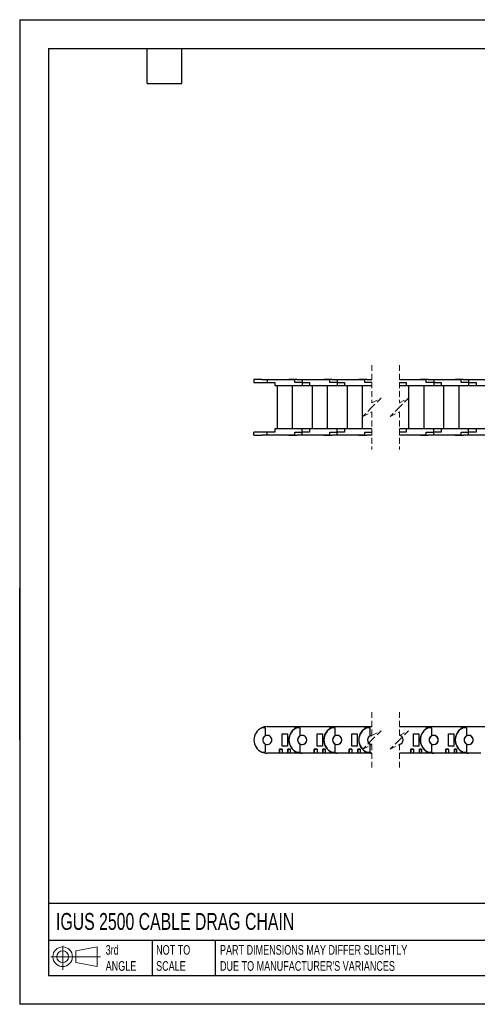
# Model space of a CAD drawing. Header units: inches. Extents: x 0 to 66, y 0 to 51.
# Tile 1 of 10: x 0 to 23.7, y 0 to 51. Entities that reach past the tile are written whole.
import ezdxf

# ---------------------------------------------------------------- set-up
doc = ezdxf.new("R2010")
doc.units = ezdxf.units.IN
doc.header["$LTSCALE"] = 6
doc.header["$MEASUREMENT"] = 0
doc.linetypes.add('HIDDEN', pattern=[0.075, 0.05, -0.025])
doc.layers.add('TEXT', color=140, linetype='Continuous', lineweight=25)
doc.styles.add('SLDTEXTSTYLE0', font='TXT', dxfattribs={"width": 0.7})

# ---------------------------------------------------------------- blocks, each defined once
blk = doc.blocks.new('Block11')
at = {"color": 7, "linetype": 'Continuous', "lineweight": 18}
for p, q in [((0.611, 1.254), (0.611, 0)), ((1.294, 0.984), (2.404, 1.189)), ((2.404, 1.189), (2.404, 0.173)), ((0, 0.681), (2.569, 0.681)), ((1.294, 0.377), (1.294, 0.984)), ((1.294, 0.377), (2.404, 0.173))]:
    blk.add_line(p, q, dxfattribs=at)
for radius in [0.508, 0.304]:
    blk.add_circle((0.611, 0.681), radius, dxfattribs=at)
blk = doc.blocks.new('Block12')
at = {"color": 7, "linetype": 'Continuous'}
blk.add_blockref('Block11', (0, 0), dxfattribs=at)
blk = doc.blocks.new('SW_BROKEN_VIEW_0')
at = {"color": 0}
for points, knots in [([(0, 18.779), (0, 18.973), (0, 19.163), (0, 19.349), (0, 19.53), (0, 19.707), (0, 19.877), (0, 20.042), (0, 20.2), (0, 20.351), (0, 20.495), (0, 20.631), (0, 20.759), (0, 20.879), (0, 20.99), (0, 21.092), (0, 21.184), (0, 21.267), (0, 21.34), (0, 21.403), (0, 21.456), (0, 21.498), (0, 21.53), (0, 21.552), (0, 21.563), (0, 21.563), (0, 21.553), (0, 21.532), (0, 21.501), (0, 21.459), (0, 21.407), (0, 21.345), (0, 21.273), (0, 21.19), (0, 21.099), (0, 20.998), (0, 20.887), (0, 20.768), (0, 20.641), (0, 20.505), (0, 20.362), (0, 20.211), (0, 20.054), (0, 19.889), (0, 19.719), (0, 19.543), (0, 19.362), (0, 19.176), (0, 18.986), (0, 18.793), (0, 18.596), (0, 18.397), (0, 18.195), (0, 17.992), (0, 17.788), (0, 17.584), (0, 17.38), (0, 17.176), (0, 16.974), (0, 16.773), (0, 16.575), (0, 16.379), (0, 16.187), (0, 15.999), (0, 15.815), (0, 15.636), (0, 15.462), (0, 15.295), (0, 15.133), (0, 14.978), (0, 14.831), (0, 14.691), (0, 14.559), (0, 14.435), (0, 14.32), (0, 14.213), (0, 14.116), (0, 14.028), (0, 13.95), (0, 13.882), (0, 13.824), (0, 13.777), (0, 13.739), (0, 13.713), (0, 13.696), (0, 13.691), (0, 13.695), (0, 13.711), (0, 13.737), (0, 13.774), (0, 13.821), (0, 13.878), (0, 13.945), (0, 14.022), (0, 14.109), (0, 14.206), (0, 14.312), (0, 14.426), (0, 14.549), (0, 14.681), (0, 14.82), (0, 14.968), (0, 15.122), (0, 15.283), (0, 15.45), (0, 15.623), (0, 15.802), (0, 15.985), (0, 16.173), (0, 16.365), (0, 16.56), (0, 16.759), (0, 16.959), (0, 17.161), (0, 17.365), (0, 17.569), (0, 17.773), (0, 17.977), (0, 18.181), (0, 18.382), (0, 18.582), (0, 18.779), (0, 18.713), (0, 18.779)], [0, 0, 0, 0, 0.008264, 0.016529, 0.024793, 0.033058, 0.041322, 0.049586, 0.057851, 0.066115, 0.07438, 0.082644, 0.090909, 0.099173, 0.107438, 0.115702, 0.123967, 0.132231, 0.140496, 0.14876, 0.157024, 0.165289, 0.173553, 0.181818, 0.190082, 0.198347, 0.206611, 0.214876, 0.22314, 0.231405, 0.239669, 0.247934, 0.256198, 0.264463, 0.272727, 0.280991, 0.289256, 0.29752, 0.305785, 0.314049, 0.322314, 0.330578, 0.338843, 0.347107, 0.355372, 0.363636, 0.371901, 0.380165, 0.38843, 0.396694, 0.404958, 0.413223, 0.421487, 0.429752, 0.438016, 0.446281, 0.454545, 0.46281, 0.471074, 0.479339, 0.487603, 0.495868, 0.504132, 0.512397, 0.520661, 0.528925, 0.53719, 0.545454, 0.553719, 0.561983, 0.570248, 0.578512, 0.586777, 0.595041, 0.603306, 0.61157, 0.619835, 0.628099, 0.636364, 0.644628, 0.652892, 0.661157, 0.669421, 0.677686, 0.68595, 0.694215, 0.702479, 0.710744, 0.719008, 0.727273, 0.735537, 0.743802, 0.752066, 0.760331, 0.768595, 0.776859, 0.785124, 0.793388, 0.801653, 0.809917, 0.818182, 0.826446, 0.834711, 0.842975, 0.85124, 0.859504, 0.867769, 0.876033, 0.884297, 0.892562, 0.900826, 0.909091, 0.917355, 0.92562, 0.933884, 0.942149, 0.950413, 0.958678, 0.966942, 0.975207, 0.983471, 0.991736, 1, 1, 1, 1]), ([(0, 20.092), (0, 19.92), (0, 19.742), (0, 19.558), (0, 19.368), (0, 19.172), (0, 18.972), (0, 18.768), (0, 18.561), (0, 18.351), (0, 18.139), (0, 17.925), (0, 17.71), (0, 17.495), (0, 17.281), (0, 17.067), (0, 16.855), (0, 16.646), (0, 16.715), (0, 16.646)], [0, 0, 0, 0, 0.058826, 0.117649, 0.176473, 0.235296, 0.294119, 0.352943, 0.411766, 0.47059, 0.529413, 0.588236, 0.64706, 0.705883, 0.764707, 0.82353, 0.882353, 0.941177, 1, 1, 1, 1])]:
    blk.add_open_spline(points, degree=3, knots=knots, dxfattribs=at)

msp = doc.modelspace()

# ---------------------------------------------------------------- linework, layer by layer
at = {"color": 7, "linetype": 'Continuous'}
for p, q in [((0.001, 51.001), (0.001, 0.001)), ((0.001, 51.001), (66.001, 51.001)), ((66.001, 0.001), (0.001, 0.001))]:
    msp.add_line(p, q, dxfattribs=at)
at = {"color": 7, "linetype": 'HIDDEN', "lineweight": 18}
for p, q in [((18.246, 33.11), (18.246, 31.16)), ((19.664, 33.11), (19.664, 31.16)), ((18.246, 31.16), (18.719, 31.396)), ((18.719, 31.396), (18.246, 30.923)), ((19.664, 31.16), (20.136, 31.396)), ((20.136, 31.396), (19.664, 30.923)), ((18.246, 30.923), (17.774, 30.451)), ((17.774, 30.451), (18.246, 30.687)), ((18.246, 30.687), (18.246, 28.736)), ((19.664, 30.923), (19.191, 30.451)), ((19.191, 30.451), (19.664, 30.687)), ((19.664, 30.687), (19.664, 28.736)), ((18.246, 15.134), (18.246, 13.931)), ((19.664, 15.134), (19.664, 13.931)), ((18.246, 13.931), (18.719, 14.167)), ((18.719, 14.167), (18.246, 13.695)), ((19.664, 13.931), (20.136, 14.167)), ((20.136, 14.167), (19.664, 13.695)), ((18.246, 13.695), (17.774, 13.222)), ((17.774, 13.222), (18.246, 13.459)), ((18.246, 13.459), (18.246, 12.256)), ((19.664, 13.695), (19.191, 13.222)), ((19.191, 13.222), (19.664, 13.459)), ((19.664, 13.459), (19.664, 12.256))]:
    msp.add_line(p, q, dxfattribs=at)
for p, q in [((12.132, 32.36), (12.132, 32.203)), ((12.542, 32.36), (12.132, 32.36)), ((12.132, 32.203), (12.821, 32.203)), ((12.542, 32.345), (12.542, 32.36)), ((12.542, 32.36), (12.722, 32.36)), ((12.821, 32.345), (12.542, 32.345)), ((12.722, 32.36), (12.722, 32.345)), ((12.821, 32.345), (12.821, 32.203)), ((14.246, 32.345), (12.821, 32.345)), ((12.821, 32.203), (13.206, 32.203)), ((13.206, 32.203), (13.206, 32.045)), ((13.943, 32.36), (13.943, 32.345)), ((14.353, 32.36), (13.943, 32.36)), ((14.246, 32.203), (14.246, 32.345)), ((14.632, 32.203), (14.246, 32.203)), ((14.353, 32.345), (14.353, 32.36)), ((14.353, 32.36), (14.533, 32.36)), ((14.632, 32.345), (14.353, 32.345)), ((14.533, 32.36), (14.533, 32.345)), ((14.533, 32.36), (14.868, 32.36)), ((14.632, 32.345), (14.632, 32.203)), ((16.057, 32.345), (14.632, 32.345)), ((14.632, 32.203), (15.017, 32.203)), ((14.632, 32.203), (14.632, 32.045)), ((14.868, 32.345), (14.868, 32.36)), ((15.017, 32.203), (15.017, 32.045)), ((15.754, 32.36), (15.754, 32.345)), ((16.164, 32.36), (15.754, 32.36)), ((16.057, 32.203), (16.057, 32.345)), ((16.443, 32.203), (16.057, 32.203)), ((16.164, 32.345), (16.164, 32.36)), ((16.164, 32.36), (16.344, 32.36)), ((16.443, 32.345), (16.164, 32.345)), ((16.344, 32.36), (16.344, 32.345)), ((16.344, 32.36), (16.679, 32.36)), ((16.443, 32.345), (16.443, 32.203)), ((17.868, 32.345), (16.443, 32.345)), ((16.443, 32.203), (16.828, 32.203)), ((16.443, 32.203), (16.443, 32.045)), ((16.679, 32.345), (16.679, 32.36)), ((16.828, 32.203), (16.828, 32.045)), ((17.565, 32.36), (17.565, 32.345)), ((17.975, 32.36), (17.565, 32.36)), ((17.868, 32.203), (17.868, 32.345)), ((18.246, 32.203), (17.868, 32.203)), ((17.975, 32.345), (17.975, 32.36)), ((17.975, 32.36), (18.155, 32.36)), ((18.246, 32.345), (17.975, 32.345)), ((18.155, 32.36), (18.155, 32.345)), ((18.155, 32.36), (18.246, 32.36)), ((19.664, 32.36), (19.865, 32.36)), ((21.054, 32.345), (19.664, 32.345)), ((19.664, 32.203), (20.015, 32.203)), ((19.865, 32.345), (19.865, 32.36)), ((20.015, 32.203), (20.015, 32.045)), ((20.751, 32.36), (20.751, 32.345)), ((21.161, 32.36), (20.751, 32.36)), ((21.054, 32.203), (21.054, 32.345)), ((21.44, 32.203), (21.054, 32.203)), ((21.161, 32.345), (21.161, 32.36)), ((21.161, 32.36), (21.342, 32.36)), ((21.44, 32.345), (21.161, 32.345)), ((21.342, 32.36), (21.342, 32.345)), ((21.342, 32.36), (21.676, 32.36)), ((21.44, 32.345), (21.44, 32.203)), ((22.865, 32.345), (21.44, 32.345)), ((21.44, 32.203), (21.826, 32.203)), ((21.44, 32.203), (21.44, 32.045)), ((21.676, 32.345), (21.676, 32.36)), ((21.826, 32.203), (21.826, 32.045)), ((22.562, 32.36), (22.562, 32.345)), ((22.972, 32.36), (22.562, 32.36)), ((22.865, 32.203), (22.865, 32.345)), ((23.251, 32.203), (22.865, 32.203)), ((22.972, 32.345), (22.972, 32.36)), ((22.972, 32.36), (23.153, 32.36)), ((23.251, 32.345), (22.972, 32.345)), ((23.153, 32.36), (23.153, 32.345)), ((23.153, 32.36), (23.487, 32.36)), ((23.251, 32.345), (23.251, 32.203)), ((24.676, 32.345), (23.251, 32.345)), ((23.251, 32.203), (23.637, 32.203)), ((23.251, 32.203), (23.251, 32.045)), ((23.487, 32.345), (23.487, 32.36)), ((23.637, 32.203), (23.637, 32.045)), ((13.206, 32.045), (14.632, 32.045)), ((13.332, 32.045), (13.332, 29.801)), ((13.332, 32.045), (14.12, 32.045)), ((13.447, 32.045), (13.447, 32.045)), ((13.557, 32.045), (13.557, 32.045)), ((13.864, 32.045), (13.864, 32.045)), ((14.006, 32.045), (14.006, 32.045)), ((14.12, 32.045), (14.12, 29.801)), ((14.632, 32.045), (15.017, 32.045)), ((15.017, 32.045), (16.443, 32.045)), ((15.143, 32.045), (15.931, 32.045)), ((15.143, 32.045), (15.143, 29.801)), ((15.258, 32.045), (15.258, 32.045)), ((15.368, 32.045), (15.368, 32.045)), ((15.675, 32.045), (15.675, 32.045)), ((15.817, 32.045), (15.817, 32.045)), ((15.931, 32.045), (15.931, 29.801)), ((16.443, 32.045), (16.828, 32.045)), ((16.828, 32.045), (18.246, 32.045)), ((16.954, 32.045), (16.954, 29.801)), ((16.954, 32.045), (17.742, 32.045)), ((17.069, 32.045), (17.069, 32.045)), ((17.179, 32.045), (17.179, 32.045)), ((17.486, 32.045), (17.486, 32.045)), ((17.628, 32.045), (17.628, 32.045)), ((17.742, 32.045), (17.742, 29.801)), ((19.664, 32.045), (20.015, 32.045)), ((20.015, 32.045), (21.44, 32.045)), ((20.141, 32.045), (20.141, 29.801)), ((20.141, 32.045), (20.928, 32.045)), ((20.255, 32.045), (20.255, 32.045)), ((20.365, 32.045), (20.365, 32.045)), ((20.672, 32.045), (20.672, 32.045)), ((20.814, 32.045), (20.814, 32.045)), ((20.928, 32.045), (20.928, 29.801)), ((21.44, 32.045), (21.826, 32.045)), ((21.826, 32.045), (23.251, 32.045)), ((21.952, 32.045), (21.952, 29.801)), ((21.952, 32.045), (22.739, 32.045)), ((22.066, 32.045), (22.066, 32.045)), ((22.176, 32.045), (22.176, 32.045)), ((22.483, 32.045), (22.483, 32.045)), ((22.625, 32.045), (22.625, 32.045)), ((22.739, 32.045), (22.739, 29.801)), ((23.251, 32.045), (23.637, 32.045)), ((23.637, 32.045), (25.062, 32.045)), ((12.132, 29.486), (12.132, 29.644)), ((12.821, 29.644), (12.132, 29.644)), ((12.821, 29.502), (12.821, 29.644)), ((13.206, 29.644), (12.821, 29.644)), ((14.632, 29.801), (13.206, 29.801)), ((13.206, 29.801), (13.206, 29.644)), ((14.246, 29.644), (14.632, 29.644)), ((14.246, 29.502), (14.246, 29.644)), ((14.632, 29.644), (14.632, 29.801)), ((15.017, 29.801), (14.632, 29.801)), ((14.632, 29.502), (14.632, 29.644)), ((15.017, 29.644), (14.632, 29.644)), ((16.443, 29.801), (15.017, 29.801)), ((15.017, 29.801), (15.017, 29.644)), ((16.057, 29.644), (16.443, 29.644)), ((16.057, 29.502), (16.057, 29.644)), ((16.443, 29.644), (16.443, 29.801)), ((16.828, 29.801), (16.443, 29.801)), ((16.443, 29.502), (16.443, 29.644)), ((16.828, 29.644), (16.443, 29.644)), ((16.828, 29.801), (16.828, 29.644)), ((18.246, 29.801), (16.828, 29.801)), ((17.868, 29.644), (18.246, 29.644)), ((17.868, 29.502), (17.868, 29.644)), ((20.015, 29.801), (19.664, 29.801)), ((20.015, 29.644), (19.664, 29.644)), ((20.015, 29.801), (20.015, 29.644)), ((21.44, 29.801), (20.015, 29.801)), ((21.054, 29.644), (21.44, 29.644)), ((21.054, 29.502), (21.054, 29.644)), ((21.44, 29.644), (21.44, 29.801)), ((21.826, 29.801), (21.44, 29.801)), ((21.44, 29.502), (21.44, 29.644)), ((21.826, 29.644), (21.44, 29.644)), ((21.826, 29.801), (21.826, 29.644)), ((23.251, 29.801), (21.826, 29.801)), ((22.865, 29.644), (23.251, 29.644)), ((22.865, 29.502), (22.865, 29.644)), ((23.251, 29.644), (23.251, 29.801)), ((23.637, 29.801), (23.251, 29.801)), ((23.251, 29.502), (23.251, 29.644)), ((23.637, 29.644), (23.251, 29.644)), ((23.637, 29.801), (23.637, 29.644)), ((25.062, 29.801), (23.637, 29.801)), ((12.132, 29.486), (12.542, 29.486)), ((12.542, 29.486), (12.542, 29.502)), ((12.542, 29.502), (12.821, 29.502)), ((12.722, 29.486), (12.542, 29.486)), ((12.722, 29.502), (12.722, 29.486)), ((12.821, 29.502), (14.246, 29.502)), ((13.943, 29.486), (13.943, 29.502)), ((13.943, 29.486), (14.353, 29.486)), ((14.353, 29.486), (14.353, 29.502)), ((14.353, 29.502), (14.632, 29.502)), ((14.533, 29.486), (14.353, 29.486)), ((14.533, 29.502), (14.533, 29.486)), ((14.868, 29.486), (14.533, 29.486)), ((14.632, 29.502), (16.057, 29.502)), ((14.868, 29.502), (14.868, 29.486)), ((15.754, 29.486), (15.754, 29.502)), ((15.754, 29.486), (16.164, 29.486)), ((16.164, 29.486), (16.164, 29.502)), ((16.164, 29.502), (16.443, 29.502)), ((16.344, 29.486), (16.164, 29.486)), ((16.344, 29.502), (16.344, 29.486)), ((16.679, 29.486), (16.344, 29.486)), ((16.443, 29.502), (17.868, 29.502)), ((16.679, 29.502), (16.679, 29.486)), ((17.565, 29.486), (17.565, 29.502)), ((17.565, 29.486), (17.975, 29.486)), ((17.975, 29.486), (17.975, 29.502)), ((17.975, 29.502), (18.246, 29.502)), ((18.155, 29.486), (17.975, 29.486)), ((18.155, 29.502), (18.155, 29.486)), ((18.246, 29.486), (18.155, 29.486)), ((19.664, 29.502), (21.054, 29.502)), ((19.865, 29.486), (19.664, 29.486)), ((19.865, 29.502), (19.865, 29.486)), ((20.751, 29.486), (20.751, 29.502)), ((20.751, 29.486), (21.161, 29.486)), ((21.161, 29.486), (21.161, 29.502)), ((21.161, 29.502), (21.44, 29.502)), ((21.342, 29.486), (21.161, 29.486)), ((21.342, 29.502), (21.342, 29.486)), ((21.676, 29.486), (21.342, 29.486)), ((21.44, 29.502), (22.865, 29.502)), ((21.676, 29.502), (21.676, 29.486)), ((22.562, 29.486), (22.562, 29.502)), ((22.562, 29.486), (22.972, 29.486)), ((22.972, 29.486), (22.972, 29.502)), ((22.972, 29.502), (23.251, 29.502)), ((23.153, 29.486), (22.972, 29.486)), ((23.153, 29.502), (23.153, 29.486)), ((23.487, 29.486), (23.153, 29.486)), ((23.251, 29.502), (24.676, 29.502)), ((23.487, 29.502), (23.487, 29.486)), ((12.722, 14.325), (12.542, 14.325)), ((12.722, 13.91), (12.722, 14.325)), ((12.821, 14.384), (14.246, 14.384)), ((14.246, 14.384), (14.246, 14.275)), ((14.246, 14.384), (14.632, 14.384)), ((14.533, 14.325), (14.353, 14.325)), ((14.533, 13.91), (14.533, 14.325)), ((14.632, 14.384), (16.057, 14.384)), ((16.057, 14.384), (16.057, 14.275)), ((16.057, 14.384), (16.443, 14.384)), ((16.344, 14.325), (16.164, 14.325)), ((16.344, 13.91), (16.344, 14.325)), ((16.443, 14.384), (17.868, 14.384)), ((17.868, 14.384), (17.868, 14.275)), ((17.868, 14.384), (18.246, 14.384)), ((18.155, 14.325), (17.975, 14.325)), ((18.155, 13.91), (18.155, 14.325)), ((19.664, 14.384), (21.054, 14.384)), ((21.054, 14.384), (21.054, 14.275)), ((21.054, 14.384), (21.44, 14.384)), ((21.342, 14.325), (21.161, 14.325)), ((21.342, 13.91), (21.342, 14.325)), ((21.44, 14.384), (22.865, 14.384)), ((22.865, 14.384), (22.865, 14.275)), ((22.865, 14.384), (23.251, 14.384)), ((23.153, 14.325), (22.972, 14.325)), ((23.153, 13.91), (23.153, 14.325)), ((23.251, 14.384), (24.676, 14.384)), ((13.588, 13.38), (13.588, 14.01)), ((13.588, 14.01), (13.864, 14.01)), ((13.864, 14.01), (13.864, 13.38)), ((15.399, 13.38), (15.399, 14.01)), ((15.399, 14.01), (15.675, 14.01)), ((15.675, 14.01), (15.675, 13.38)), ((17.21, 13.38), (17.21, 14.01)), ((17.21, 14.01), (17.486, 14.01)), ((17.486, 14.01), (17.486, 13.38)), ((20.397, 13.38), (20.397, 14.01)), ((20.397, 14.01), (20.672, 14.01)), ((20.672, 14.01), (20.672, 13.38)), ((22.208, 13.38), (22.208, 14.01)), ((22.208, 14.01), (22.483, 14.01)), ((22.483, 14.01), (22.483, 13.38)), ((12.722, 13.065), (12.722, 13.48)), ((13.864, 13.38), (13.588, 13.38)), ((14.533, 13.065), (14.533, 13.48)), ((15.675, 13.38), (15.399, 13.38)), ((16.344, 13.065), (16.344, 13.48)), ((17.486, 13.38), (17.21, 13.38)), ((18.155, 13.065), (18.155, 13.48)), ((20.672, 13.38), (20.397, 13.38)), ((21.342, 13.065), (21.342, 13.48)), ((22.483, 13.38), (22.208, 13.38)), ((23.153, 13.065), (23.153, 13.48)), ((12.542, 13.065), (12.722, 13.065)), ((13.447, 13.006), (12.821, 13.006)), ((13.447, 13.222), (13.447, 13.025)), ((13.588, 13.222), (13.447, 13.222)), ((13.447, 13.222), (13.447, 13.222)), ((13.447, 13.222), (13.588, 13.222)), ((13.447, 13.006), (13.447, 13.222)), ((13.447, 13.025), (13.588, 13.025)), ((13.447, 13.025), (13.447, 13.025)), ((13.557, 13.222), (13.557, 13.222)), ((13.557, 13.025), (13.557, 13.006)), ((13.588, 13.006), (13.557, 13.006)), ((13.588, 13.222), (13.588, 13.025)), ((13.588, 13.222), (13.588, 13.222)), ((13.588, 13.222), (13.588, 13.006)), ((13.588, 13.025), (13.588, 13.025)), ((13.895, 13.006), (13.588, 13.006)), ((13.895, 13.222), (13.895, 13.025)), ((14.006, 13.222), (13.895, 13.222)), ((13.895, 13.222), (13.895, 13.222)), ((13.895, 13.222), (14.006, 13.222)), ((13.895, 13.006), (13.895, 13.222)), ((13.895, 13.025), (14.006, 13.025)), ((13.895, 13.025), (13.895, 13.025)), ((14.006, 13.222), (14.006, 13.025)), ((14.006, 13.222), (14.006, 13.222)), ((14.006, 13.222), (14.006, 13.006)), ((14.006, 13.025), (14.006, 13.025)), ((14.246, 13.006), (14.006, 13.006)), ((14.246, 13.114), (14.246, 13.006)), ((14.632, 13.006), (14.246, 13.006)), ((14.353, 13.065), (14.533, 13.065)), ((15.258, 13.006), (14.632, 13.006)), ((15.258, 13.222), (15.258, 13.025)), ((15.399, 13.222), (15.258, 13.222)), ((15.258, 13.222), (15.258, 13.222)), ((15.258, 13.222), (15.399, 13.222)), ((15.258, 13.006), (15.258, 13.222)), ((15.258, 13.025), (15.399, 13.025)), ((15.258, 13.025), (15.258, 13.025)), ((15.368, 13.222), (15.368, 13.222)), ((15.368, 13.025), (15.368, 13.006)), ((15.399, 13.006), (15.368, 13.006)), ((15.399, 13.222), (15.399, 13.025)), ((15.399, 13.222), (15.399, 13.222)), ((15.399, 13.222), (15.399, 13.006)), ((15.399, 13.025), (15.399, 13.025)), ((15.706, 13.006), (15.399, 13.006)), ((15.706, 13.222), (15.706, 13.025)), ((15.817, 13.222), (15.706, 13.222)), ((15.706, 13.222), (15.706, 13.222)), ((15.706, 13.222), (15.817, 13.222)), ((15.706, 13.006), (15.706, 13.222)), ((15.706, 13.025), (15.817, 13.025)), ((15.706, 13.025), (15.706, 13.025)), ((15.817, 13.222), (15.817, 13.025)), ((15.817, 13.222), (15.817, 13.222)), ((15.817, 13.222), (15.817, 13.006)), ((15.817, 13.025), (15.817, 13.025)), ((16.057, 13.006), (15.817, 13.006)), ((16.057, 13.114), (16.057, 13.006)), ((16.443, 13.006), (16.057, 13.006)), ((16.164, 13.065), (16.344, 13.065)), ((17.069, 13.006), (16.443, 13.006)), ((17.069, 13.222), (17.069, 13.025)), ((17.21, 13.222), (17.069, 13.222)), ((17.069, 13.222), (17.069, 13.222)), ((17.069, 13.222), (17.21, 13.222)), ((17.069, 13.006), (17.069, 13.222)), ((17.069, 13.025), (17.21, 13.025)), ((17.069, 13.025), (17.069, 13.025)), ((17.179, 13.222), (17.179, 13.222)), ((17.179, 13.025), (17.179, 13.006)), ((17.21, 13.006), (17.179, 13.006)), ((17.21, 13.222), (17.21, 13.025)), ((17.21, 13.222), (17.21, 13.222)), ((17.21, 13.222), (17.21, 13.006)), ((17.21, 13.025), (17.21, 13.025)), ((17.517, 13.006), (17.21, 13.006)), ((17.517, 13.222), (17.517, 13.025)), ((17.628, 13.222), (17.517, 13.222)), ((17.517, 13.222), (17.517, 13.222)), ((17.517, 13.222), (17.628, 13.222)), ((17.517, 13.006), (17.517, 13.222)), ((17.517, 13.025), (17.628, 13.025)), ((17.517, 13.025), (17.517, 13.025)), ((17.628, 13.222), (17.628, 13.025)), ((17.628, 13.222), (17.628, 13.222)), ((17.628, 13.222), (17.628, 13.006)), ((17.628, 13.025), (17.628, 13.025)), ((17.868, 13.006), (17.628, 13.006)), ((17.868, 13.114), (17.868, 13.006)), ((18.246, 13.006), (17.868, 13.006)), ((17.975, 13.065), (18.155, 13.065)), ((20.255, 13.006), (19.664, 13.006)), ((20.255, 13.222), (20.255, 13.025)), ((20.397, 13.222), (20.255, 13.222)), ((20.255, 13.222), (20.255, 13.222)), ((20.255, 13.222), (20.397, 13.222)), ((20.255, 13.006), (20.255, 13.222)), ((20.255, 13.025), (20.397, 13.025)), ((20.255, 13.025), (20.255, 13.025)), ((20.365, 13.222), (20.365, 13.222)), ((20.365, 13.025), (20.365, 13.006)), ((20.397, 13.006), (20.365, 13.006)), ((20.397, 13.222), (20.397, 13.025)), ((20.397, 13.222), (20.397, 13.222)), ((20.397, 13.222), (20.397, 13.006)), ((20.397, 13.025), (20.397, 13.025)), ((20.704, 13.006), (20.397, 13.006)), ((20.704, 13.222), (20.704, 13.025)), ((20.814, 13.222), (20.704, 13.222)), ((20.704, 13.222), (20.704, 13.222)), ((20.704, 13.222), (20.814, 13.222)), ((20.704, 13.006), (20.704, 13.222)), ((20.704, 13.025), (20.814, 13.025)), ((20.704, 13.025), (20.704, 13.025)), ((20.814, 13.222), (20.814, 13.025)), ((20.814, 13.222), (20.814, 13.222)), ((20.814, 13.222), (20.814, 13.006)), ((20.814, 13.025), (20.814, 13.025)), ((21.054, 13.006), (20.814, 13.006)), ((21.054, 13.114), (21.054, 13.006)), ((21.44, 13.006), (21.054, 13.006)), ((21.161, 13.065), (21.342, 13.065)), ((22.066, 13.006), (21.44, 13.006)), ((22.066, 13.222), (22.066, 13.025)), ((22.208, 13.222), (22.066, 13.222)), ((22.066, 13.222), (22.066, 13.222)), ((22.066, 13.222), (22.208, 13.222)), ((22.066, 13.006), (22.066, 13.222)), ((22.066, 13.025), (22.208, 13.025)), ((22.066, 13.025), (22.066, 13.025)), ((22.176, 13.222), (22.176, 13.222)), ((22.176, 13.025), (22.176, 13.006)), ((22.208, 13.006), (22.176, 13.006)), ((22.208, 13.222), (22.208, 13.025)), ((22.208, 13.222), (22.208, 13.222)), ((22.208, 13.222), (22.208, 13.006)), ((22.208, 13.025), (22.208, 13.025)), ((22.515, 13.006), (22.208, 13.006)), ((22.515, 13.222), (22.515, 13.025)), ((22.625, 13.222), (22.515, 13.222)), ((22.515, 13.222), (22.515, 13.222)), ((22.515, 13.222), (22.625, 13.222)), ((22.515, 13.006), (22.515, 13.222)), ((22.515, 13.025), (22.625, 13.025)), ((22.515, 13.025), (22.515, 13.025)), ((22.625, 13.222), (22.625, 13.025)), ((22.625, 13.222), (22.625, 13.222)), ((22.625, 13.222), (22.625, 13.006)), ((22.625, 13.025), (22.625, 13.025)), ((22.865, 13.006), (22.625, 13.006)), ((22.865, 13.114), (22.865, 13.006)), ((23.251, 13.006), (22.865, 13.006)), ((22.972, 13.065), (23.153, 13.065)), ((23.877, 13.006), (23.251, 13.006))]:
    msp.add_line(p, q)
at = {"flags": 128}
for points in [[(18.155, 13.91), (18.212, 13.928), (18.246, 13.929)], [(18.246, 13.46), (18.212, 13.462), (18.155, 13.48)]]:
    msp.add_lwpolyline(points, dxfattribs=at)
for centre, radius, start, end in [((12.821, 13.695), 0.689, 113.8956, 180), ((12.821, 13.695), 0.689, 89.9999, 113.8955), ((14.632, 13.695), 0.689, 113.8956, 180), ((14.632, 13.695), 0.689, 89.9999, 113.8955), ((16.443, 13.695), 0.689, 113.8953, 180.0002), ((16.443, 13.695), 0.689, 89.9999, 113.8955), ((18.254, 13.695), 0.689, 113.8954, 180), ((18.252, 13.698), 0.685, 90.5229, 113.929), ((21.44, 13.695), 0.689, 113.8955, 180), ((21.44, 13.695), 0.689, 89.9999, 113.8955), ((23.251, 13.695), 0.689, 113.8955, 180), ((23.251, 13.695), 0.689, 89.9999, 113.8956), ((12.821, 13.695), 0.237, 114.581, 179.9997), ((12.821, 13.695), 0.237, 0.0002, 114.5805), ((14.632, 13.695), 0.697, 123.6193, 180.0001), ((14.632, 13.695), 0.236, 359.9999, 180.0001), ((14.632, 13.695), 0.237, 114.581, 179.9997), ((14.632, 13.695), 0.237, 359.9999, 114.5807), ((16.443, 13.695), 0.697, 123.6193, 180.0001), ((16.443, 13.695), 0.236, 359.9999, 180.0001), ((16.443, 13.695), 0.237, 114.581, 179.9997), ((16.443, 13.695), 0.237, 359.9999, 114.5807), ((18.254, 13.695), 0.697, 123.6194, 180), ((18.252, 13.695), 0.235, 91.4379, 180.1565), ((18.254, 13.695), 0.237, 114.5805, 180.0001), ((19.632, 13.696), 0.233, 359.6774, 82.335), ((19.634, 13.697), 0.232, 359.5473, 82.5561), ((21.44, 13.695), 0.697, 123.6193, 180.0001), ((21.44, 13.695), 0.236, 360, 180), ((21.44, 13.695), 0.237, 114.581, 179.9997), ((21.44, 13.695), 0.237, 0, 114.5806), ((23.251, 13.695), 0.697, 123.6193, 180.0001), ((23.251, 13.695), 0.236, 360, 180), ((23.251, 13.695), 0.237, 114.5808, 179.9999), ((23.251, 13.695), 0.237, 0, 114.5806), ((12.821, 13.695), 0.689, 180.0001, 246.1044), ((12.821, 13.695), 0.237, 180.0002, 245.4192), ((12.821, 13.695), 0.237, 245.4194, 359.9998), ((14.632, 13.695), 0.697, 179.9999, 236.3807), ((14.632, 13.695), 0.689, 180.0001, 246.1044), ((14.632, 13.695), 0.237, 180.0002, 245.4192), ((14.632, 13.695), 0.236, 180, 0), ((14.632, 13.695), 0.237, 245.4192, 0.0002), ((16.443, 13.695), 0.697, 179.9999, 236.3807), ((16.443, 13.695), 0.689, 179.9998, 246.1047), ((16.443, 13.695), 0.237, 180.0002, 245.4192), ((16.443, 13.695), 0.236, 180, 0), ((16.443, 13.695), 0.237, 245.4192, 0.0002), ((18.254, 13.695), 0.697, 180, 236.3806), ((18.254, 13.695), 0.689, 180, 246.1046), ((18.254, 13.695), 0.237, 179.9998, 245.4196), ((18.252, 13.694), 0.235, 179.8436, 268.5619), ((19.632, 13.693), 0.233, 277.6652, 0.3224), ((19.634, 13.693), 0.232, 277.4439, 0.4526), ((21.44, 13.695), 0.697, 179.9999, 236.3807), ((21.44, 13.695), 0.689, 180, 246.1045), ((21.44, 13.695), 0.237, 180.0002, 245.4192), ((21.44, 13.695), 0.236, 180.0001, 359.9999), ((21.44, 13.695), 0.237, 245.4193, 0), ((23.251, 13.695), 0.697, 179.9999, 236.3807), ((23.251, 13.695), 0.689, 180, 246.1045), ((23.251, 13.695), 0.237, 180, 245.4194), ((23.251, 13.695), 0.236, 180, 360), ((23.251, 13.695), 0.237, 245.4193, 0), ((12.821, 13.695), 0.689, 246.1045, 269.9999), ((14.632, 13.695), 0.689, 246.1045, 269.9999), ((16.443, 13.695), 0.689, 246.1045, 269.9999), ((18.252, 13.691), 0.685, 246.071, 269.477), ((21.44, 13.695), 0.689, 246.1045, 269.9999), ((23.251, 13.695), 0.689, 246.1045, 269.9999)]:
    msp.add_arc(centre, radius, start, end)
at = {"layer": 'TEXT'}
for p, q in [((1.5, 49.5), (64.5, 49.5)), ((1.5, 49.5), (1.5, 1.5)), ((6.6, 47.7), (6.6, 49.5)), ((8.4, 47.7), (8.4, 49.5)), ((6.6, 47.7), (8.4, 47.7)), ((64.5, 5.227), (1.5, 5.227)), ((64.5, 3.3), (1.5, 3.3)), ((6.861, 3.3), (6.861, 1.5)), ((10.119, 3.3), (10.119, 1.5)), ((1.5, 1.5), (64.5, 1.5))]:
    msp.add_line(p, q, dxfattribs=at)

# ---------------------------------------------------------------- block references
at = {"color": 7, "linetype": 'Continuous'}
msp.add_blockref('SW_BROKEN_VIEW_0', (0, 0), dxfattribs=at)
at = {"layer": 'TEXT'}
msp.add_blockref('Block12', (1.615, 1.784), dxfattribs=at)

# ---------------------------------------------------------------- texts
at = {"layer": 'TEXT', "attachment_point": 1, "style": 'SLDTEXTSTYLE0'}
for s, insert, char_height in [('IGUS 2500 CABLE DRAG CHAIN', (1.882, 4.73), 0.875), ('3rd^JANGLE', (4.453, 3.07), 0.5), ('NOT TO^JSCALE', (7.065, 3.07), 0.5), ("PART DIMENSIONS MAY DIFFER SLIGHTLY ^JDUE TO MANUFACTURER'S VARIANCES", (10.373, 3.07), 0.5)]:
    msp.add_mtext(s, dxfattribs=dict(at, insert=insert, char_height=char_height))

doc.saveas('drawing.dxf')
